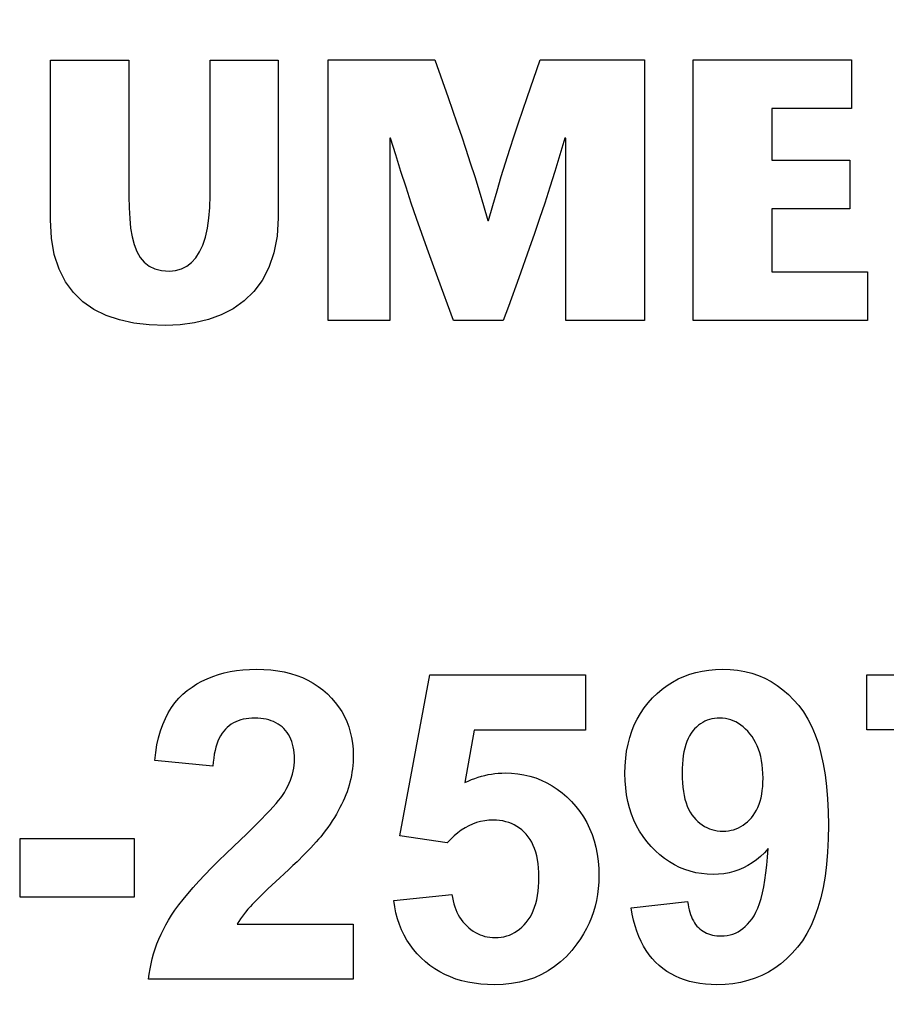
# Model space of a CAD drawing. Header units: inches. Extents: x 0.2 to 16.8, y 0.1 to 10.8.
# Tile 20 of 36: x 4.52 to 4.689, y 7.318 to 7.511. Entities that reach past the tile are written whole.
import ezdxf

# ---------------------------------------------------------------- set-up
doc = ezdxf.new("R2010")
doc.units = ezdxf.units.IN
doc.header["$LTSCALE"] = 0.935
doc.header["$MEASUREMENT"] = 0
doc.layers.get('0').update_dxf_attribs({"linetype": 'CONTINUOUS'})
doc.layers.add('DIMENSIONS', color=7, linetype='CONTINUOUS')
doc.styles.get("Standard").update_dxf_attribs({"font": 'txt', "width": 0.8})
doc.dimstyles.new('DIMSTYLE_1', dxfattribs={"dimtxt": 0.125, "dimasz": 0.18, "dimexe": 0.18, "dimexo": 0.0625, "dimgap": 0.09, "dimtad": 0, "dimtih": 1, "dimtoh": 1, "dimdec": 3, "dimzin": 4, "dimdsep": 46, "dimtxsty": 'STANDARD', "dimblk": '_FILLED', "dimblk1": '_FILLED', "dimblk2": '_FILLED', "dimcen": 0.09, "dimadec": 0, "dimazin": 0, "dimtp": 0.001, "dimtm": 0.001, "dimtfac": 1, "dimtdec": 3, "dimtofl": 0, "dimtmove": 0, "dimatfit": 3, "dimldrblk": '_FILLED', "dimfxl": 1, "dimtolj": 1, "dimtzin": 4, "dimarcsym": 0})

# ---------------------------------------------------------------- blocks, each defined once
blk = doc.blocks.new('*D10')
at = {"layer": 'DIMENSIONS', "color": 2, "linetype": 'CONTINUOUS'}
blk.add_line((4.50033, 6.43964), (4.50033, 8.56589), dxfattribs=at)
at = {"layer": 'DIMENSIONS', "color": 2, "linetype": 'CONTINUOUS', "width": 0.8}
for s, p in [(']', (4.56283, 10.05339)), ('22.86', (4.56283, 9.55339)), ('[', (4.56283, 9.45339)), ('.900', (4.56283, 8.92839)), ('3X ', (4.56283, 8.62839))]:
    blk.add_text(s, height=0.125, rotation=90, dxfattribs=at).set_placement(p)
blk = doc.blocks.new('_FILLED')
at = {"color": 0, "linetype": 'BYBLOCK'}
blk.add_solid([(0, 0), (-1, 0.1736), (-1, -0.1736)], dxfattribs=at)
blk = doc.blocks.new('*D15')
at = {"layer": 'DIMENSIONS', "color": 2, "linetype": 'CONTINUOUS'}
blk.add_line((4.96062, 5.99664), (4.96062, 8.56589), dxfattribs=at)
at = {"layer": 'DIMENSIONS', "color": 2, "linetype": 'CONTINUOUS', "width": 0.8}
for s, p in [(']', (5.02312, 10.15339)), ('34.55', (5.02312, 9.65339)), ('[', (5.02312, 9.55339)), ('1.360', (5.02312, 8.92839)), ('2X ', (5.02312, 8.62839))]:
    blk.add_text(s, height=0.125, rotation=90, dxfattribs=at).set_placement(p)

msp = doc.modelspace()

# ---------------------------------------------------------------- linework, layer by layer
at = {"color": 7, "linetype": 'CONTINUOUS'}
for p, q in [((4.52563, 7.47144), (4.52563, 7.50265)), ((4.52563, 7.50265), (4.54101, 7.50265)), ((4.54101, 7.50265), (4.54101, 7.47596)), ((4.55691, 7.47617), (4.55691, 7.50265)), ((4.55691, 7.50265), (4.5702, 7.50265)), ((4.5702, 7.50265), (4.5702, 7.47181)), ((4.57996, 7.45168), (4.57996, 7.50272)), ((4.57996, 7.50272), (4.60083, 7.50272)), ((4.60083, 7.50272), (4.60345, 7.49537)), ((4.61892, 7.49537), (4.62144, 7.50272)), ((4.62144, 7.50272), (4.64187, 7.50272)), ((4.64187, 7.50272), (4.64187, 7.45168)), ((4.65142, 7.45168), (4.65142, 7.50272)), ((4.65142, 7.50272), (4.6824, 7.50272)), ((4.6824, 7.50272), (4.6824, 7.49317)), ((4.60345, 7.49537), (4.60519, 7.49038)), ((4.61723, 7.49038), (4.61892, 7.49537)), ((4.6668, 7.49317), (4.6668, 7.4831)), ((4.6824, 7.49317), (4.6668, 7.49317)), ((4.60519, 7.49038), (4.60607, 7.48783)), ((4.61639, 7.48783), (4.61723, 7.49038)), ((4.59206, 7.4874), (4.59206, 7.45168)), ((4.5922, 7.4874), (4.59206, 7.4874)), ((4.59321, 7.48411), (4.5922, 7.4874)), ((4.60607, 7.48783), (4.60693, 7.48523)), ((4.61555, 7.48523), (4.61639, 7.48783)), ((4.62632, 7.4874), (4.62534, 7.48411)), ((4.62649, 7.4874), (4.62632, 7.4874)), ((4.62649, 7.45168), (4.62649, 7.4874)), ((4.59422, 7.4809), (4.59321, 7.48411)), ((4.60693, 7.48523), (4.6078, 7.48258)), ((4.6147, 7.48258), (4.61555, 7.48523)), ((4.62534, 7.48411), (4.62435, 7.4809)), ((4.6078, 7.48258), (4.60867, 7.47987)), ((4.61387, 7.47987), (4.6147, 7.48258)), ((4.6668, 7.4831), (4.68204, 7.4831)), ((4.68204, 7.4831), (4.68204, 7.47356)), ((4.59524, 7.47777), (4.59422, 7.4809)), ((4.60867, 7.47987), (4.60953, 7.47709)), ((4.61303, 7.47709), (4.61387, 7.47987)), ((4.62435, 7.4809), (4.62335, 7.47777)), ((4.59626, 7.4747), (4.59524, 7.47777)), ((4.62335, 7.47777), (4.62235, 7.4747)), ((4.54101, 7.47596), (4.54104, 7.47374)), ((4.55685, 7.47384), (4.55691, 7.47617)), ((4.60953, 7.47709), (4.61039, 7.47423)), ((4.6122, 7.47423), (4.61303, 7.47709)), ((4.55667, 7.47171), (4.55685, 7.47384)), ((4.59729, 7.47169), (4.59626, 7.4747)), ((4.61039, 7.47423), (4.61124, 7.47129)), ((4.61138, 7.47129), (4.6122, 7.47423)), ((4.62235, 7.4747), (4.62135, 7.47169)), ((4.54104, 7.47374), (4.54115, 7.47169)), ((4.6668, 7.47356), (4.6668, 7.46124)), ((4.68204, 7.47356), (4.6668, 7.47356)), ((4.52582, 7.46783), (4.52563, 7.47144)), ((4.54115, 7.47169), (4.54133, 7.4698)), ((4.55637, 7.46977), (4.55667, 7.47171)), ((4.5702, 7.47181), (4.56999, 7.46819)), ((4.59832, 7.46873), (4.59729, 7.47169)), ((4.61124, 7.47129), (4.61138, 7.47129)), ((4.62135, 7.47169), (4.62034, 7.46873)), ((4.54133, 7.4698), (4.54162, 7.46809)), ((4.54162, 7.46809), (4.54201, 7.46657)), ((4.55597, 7.46803), (4.55637, 7.46977)), ((4.56999, 7.46819), (4.56938, 7.46495)), ((4.59935, 7.46581), (4.59832, 7.46873)), ((4.62034, 7.46873), (4.61932, 7.46581)), ((4.52639, 7.46461), (4.52582, 7.46783)), ((4.54201, 7.46657), (4.54253, 7.46522)), ((4.55482, 7.46514), (4.55545, 7.46648)), ((4.55545, 7.46648), (4.55597, 7.46803)), ((4.52732, 7.46177), (4.52639, 7.46461)), ((4.54253, 7.46522), (4.54318, 7.46407)), ((4.55408, 7.46399), (4.55482, 7.46514)), ((4.56938, 7.46495), (4.5684, 7.46208)), ((4.60143, 7.46009), (4.59935, 7.46581)), ((4.61932, 7.46581), (4.61729, 7.46009)), ((4.54318, 7.46407), (4.54398, 7.46311)), ((4.54398, 7.46311), (4.54494, 7.46236)), ((4.54494, 7.46236), (4.54607, 7.46182)), ((4.55127, 7.4618), (4.55231, 7.46232)), ((4.55231, 7.46232), (4.55325, 7.46306)), ((4.55325, 7.46306), (4.55408, 7.46399)), ((4.52857, 7.45929), (4.52732, 7.46177)), ((4.54607, 7.46182), (4.54739, 7.46149)), ((4.54739, 7.46149), (4.54891, 7.46137)), ((4.54891, 7.46137), (4.55013, 7.46148)), ((4.55013, 7.46148), (4.55127, 7.4618)), ((4.5684, 7.46208), (4.56708, 7.45957)), ((4.6668, 7.46124), (4.68554, 7.46124)), ((4.68554, 7.46124), (4.68554, 7.45168)), ((4.53015, 7.45716), (4.52857, 7.45929)), ((4.56708, 7.45957), (4.56546, 7.45739)), ((4.60454, 7.45168), (4.60143, 7.46009)), ((4.61729, 7.46009), (4.61525, 7.45447)), ((4.53201, 7.45537), (4.53015, 7.45716)), ((4.56546, 7.45739), (4.56356, 7.45555)), ((4.53414, 7.45389), (4.53201, 7.45537)), ((4.56356, 7.45555), (4.56142, 7.45402)), ((4.53653, 7.45271), (4.53414, 7.45389)), ((4.53915, 7.45182), (4.53653, 7.45271)), ((4.55907, 7.4528), (4.55654, 7.45188)), ((4.56142, 7.45402), (4.55907, 7.4528)), ((4.61525, 7.45447), (4.61423, 7.45168)), ((4.54197, 7.4512), (4.53915, 7.45182)), ((4.54499, 7.45084), (4.54197, 7.4512)), ((4.54817, 7.45073), (4.54499, 7.45084)), ((4.55106, 7.45085), (4.54817, 7.45073)), ((4.55385, 7.45123), (4.55106, 7.45085)), ((4.55654, 7.45188), (4.55385, 7.45123)), ((4.59206, 7.45168), (4.57996, 7.45168)), ((4.61423, 7.45168), (4.60454, 7.45168)), ((4.64187, 7.45168), (4.62649, 7.45168)), ((4.68554, 7.45168), (4.65142, 7.45168)), ((4.56204, 7.38321), (4.5633, 7.38335)), ((4.5633, 7.38335), (4.56459, 7.38344)), ((4.56459, 7.38344), (4.56591, 7.38347)), ((4.56591, 7.38347), (4.56737, 7.38343)), ((4.56737, 7.38343), (4.56876, 7.38333)), ((4.56876, 7.38333), (4.57011, 7.38317)), ((4.65318, 7.38312), (4.65447, 7.38331)), ((4.65447, 7.38331), (4.6558, 7.38343)), ((4.6558, 7.38343), (4.65717, 7.38347)), ((4.65717, 7.38347), (4.65866, 7.38342)), ((4.65866, 7.38342), (4.6601, 7.38327)), ((4.5553, 7.38113), (4.55633, 7.38162)), ((4.55633, 7.38162), (4.5574, 7.38206)), ((4.5574, 7.38206), (4.55851, 7.38243)), ((4.55851, 7.38243), (4.55965, 7.38275)), ((4.55965, 7.38275), (4.56083, 7.38301)), ((4.56083, 7.38301), (4.56204, 7.38321)), ((4.57011, 7.38317), (4.5714, 7.38293)), ((4.5714, 7.38293), (4.57264, 7.38263)), ((4.57264, 7.38263), (4.57383, 7.38226)), ((4.57383, 7.38226), (4.57496, 7.38183)), ((4.57496, 7.38183), (4.57604, 7.38132)), ((4.594, 7.35087), (4.59986, 7.38238)), ((4.59986, 7.38238), (4.63035, 7.38238)), ((4.63035, 7.38238), (4.63035, 7.37153)), ((4.64736, 7.38097), (4.64844, 7.38156)), ((4.64844, 7.38156), (4.64956, 7.38206)), ((4.64956, 7.38206), (4.65073, 7.38249)), ((4.65073, 7.38249), (4.65193, 7.38284)), ((4.65193, 7.38284), (4.65318, 7.38312)), ((4.6601, 7.38327), (4.6615, 7.38302)), ((4.6615, 7.38302), (4.66286, 7.38268)), ((4.66286, 7.38268), (4.66416, 7.38223)), ((4.66416, 7.38223), (4.66543, 7.38169)), ((4.66543, 7.38169), (4.66665, 7.38105)), ((4.68537, 7.37164), (4.68537, 7.38238)), ((4.68537, 7.38238), (4.72443, 7.38238)), ((4.55243, 7.37932), (4.55335, 7.37998)), ((4.55335, 7.37998), (4.55431, 7.38059)), ((4.55431, 7.38059), (4.5553, 7.38113)), ((4.57604, 7.38132), (4.57707, 7.38075)), ((4.57707, 7.38075), (4.57804, 7.38012)), ((4.57804, 7.38012), (4.57896, 7.37942)), ((4.64436, 7.37875), (4.64532, 7.37957)), ((4.64532, 7.37957), (4.64632, 7.38031)), ((4.64632, 7.38031), (4.64736, 7.38097)), ((4.66665, 7.38105), (4.66782, 7.38031)), ((4.66782, 7.38031), (4.66895, 7.37947)), ((4.66895, 7.37947), (4.67003, 7.37853)), ((4.55, 7.3769), (4.55075, 7.37778)), ((4.55075, 7.37778), (4.55156, 7.37859)), ((4.55156, 7.37859), (4.55243, 7.37932)), ((4.57896, 7.37942), (4.57983, 7.37865)), ((4.57983, 7.37865), (4.58064, 7.37783)), ((4.58064, 7.37783), (4.58137, 7.37697)), ((4.64258, 7.3769), (4.64344, 7.37786)), ((4.64344, 7.37786), (4.64436, 7.37875)), ((4.67003, 7.37853), (4.67107, 7.37749)), ((4.54869, 7.37492), (4.54932, 7.37595)), ((4.54932, 7.37595), (4.55, 7.3769)), ((4.58137, 7.37697), (4.58204, 7.37609)), ((4.58204, 7.37609), (4.58264, 7.37517)), ((4.64108, 7.37483), (4.6418, 7.37589)), ((4.6418, 7.37589), (4.64258, 7.3769)), ((4.67107, 7.37749), (4.67206, 7.37636)), ((4.67206, 7.37636), (4.67299, 7.37511)), ((4.54763, 7.37264), (4.54813, 7.37382)), ((4.54813, 7.37382), (4.54869, 7.37492)), ((4.56338, 7.37368), (4.56287, 7.37354)), ((4.56391, 7.37378), (4.56338, 7.37368)), ((4.56446, 7.37386), (4.56391, 7.37378)), ((4.56502, 7.3739), (4.56446, 7.37386)), ((4.56561, 7.37392), (4.56502, 7.3739)), ((4.56621, 7.3739), (4.56561, 7.37392)), ((4.56678, 7.37386), (4.56621, 7.3739)), ((4.56734, 7.37379), (4.56678, 7.37386)), ((4.56787, 7.37369), (4.56734, 7.37379)), ((4.56837, 7.37356), (4.56787, 7.37369)), ((4.58264, 7.37517), (4.58316, 7.37422)), ((4.58316, 7.37422), (4.58362, 7.37323)), ((4.63989, 7.37256), (4.64045, 7.37372)), ((4.64045, 7.37372), (4.64108, 7.37483)), ((4.65509, 7.37376), (4.65461, 7.37364)), ((4.65558, 7.37385), (4.65509, 7.37376)), ((4.65609, 7.3739), (4.65558, 7.37385)), ((4.65661, 7.37392), (4.65609, 7.3739)), ((4.65717, 7.3739), (4.65661, 7.37392)), ((4.65771, 7.37383), (4.65717, 7.3739)), ((4.65824, 7.37373), (4.65771, 7.37383)), ((4.65876, 7.37358), (4.65824, 7.37373)), ((4.67299, 7.37511), (4.67384, 7.37373)), ((4.67384, 7.37373), (4.67461, 7.37223)), ((4.54719, 7.37139), (4.54763, 7.37264)), ((4.55989, 7.37173), (4.55955, 7.37135)), ((4.56025, 7.37208), (4.55989, 7.37173)), ((4.56064, 7.3724), (4.56025, 7.37208)), ((4.56104, 7.37269), (4.56064, 7.3724)), ((4.56147, 7.37295), (4.56104, 7.37269)), ((4.56192, 7.37317), (4.56147, 7.37295)), ((4.56238, 7.37337), (4.56192, 7.37317)), ((4.56287, 7.37354), (4.56238, 7.37337)), ((4.56886, 7.3734), (4.56837, 7.37356)), ((4.56932, 7.37321), (4.56886, 7.3734)), ((4.56977, 7.37299), (4.56932, 7.37321)), ((4.57019, 7.37275), (4.56977, 7.37299)), ((4.57058, 7.37247), (4.57019, 7.37275)), ((4.57096, 7.37217), (4.57058, 7.37247)), ((4.57131, 7.37184), (4.57096, 7.37217)), ((4.57164, 7.37148), (4.57131, 7.37184)), ((4.58362, 7.37323), (4.58401, 7.37222)), ((4.58401, 7.37222), (4.58432, 7.37117)), ((4.6394, 7.37136), (4.63989, 7.37256)), ((4.65169, 7.37179), (4.65134, 7.37139)), ((4.65206, 7.37216), (4.65169, 7.37179)), ((4.65245, 7.3725), (4.65206, 7.37216)), ((4.65285, 7.3728), (4.65245, 7.3725)), ((4.65327, 7.37306), (4.65285, 7.3728)), ((4.6537, 7.37329), (4.65327, 7.37306)), ((4.65415, 7.37348), (4.6537, 7.37329)), ((4.65461, 7.37364), (4.65415, 7.37348)), ((4.65926, 7.37338), (4.65876, 7.37358)), ((4.65976, 7.37315), (4.65926, 7.37338)), ((4.66025, 7.37287), (4.65976, 7.37315)), ((4.66072, 7.37255), (4.66025, 7.37287)), ((4.66118, 7.37218), (4.66072, 7.37255)), ((4.66164, 7.37177), (4.66118, 7.37218)), ((4.66208, 7.37133), (4.66164, 7.37177)), ((4.67461, 7.37223), (4.67529, 7.3706)), ((4.54649, 7.36866), (4.54681, 7.37006)), ((4.54681, 7.37006), (4.54719, 7.37139)), ((4.55867, 7.36996), (4.55843, 7.36941)), ((4.55894, 7.37046), (4.55867, 7.36996)), ((4.55923, 7.37093), (4.55894, 7.37046)), ((4.55955, 7.37135), (4.55923, 7.37093)), ((4.57195, 7.37109), (4.57164, 7.37148)), ((4.57222, 7.37068), (4.57195, 7.37109)), ((4.57246, 7.37025), (4.57222, 7.37068)), ((4.57268, 7.36979), (4.57246, 7.37025)), ((4.58432, 7.37117), (4.58457, 7.37009)), ((4.58457, 7.37009), (4.58475, 7.36897)), ((4.60854, 7.37153), (4.60674, 7.36128)), ((4.63035, 7.37153), (4.60854, 7.37153)), ((4.63866, 7.3688), (4.63899, 7.3701)), ((4.63899, 7.3701), (4.6394, 7.37136)), ((4.65041, 7.36992), (4.65016, 7.36934)), ((4.65069, 7.37045), (4.65041, 7.36992)), ((4.651, 7.37094), (4.65069, 7.37045)), ((4.65134, 7.37139), (4.651, 7.37094)), ((4.66251, 7.37083), (4.66208, 7.37133)), ((4.66292, 7.3703), (4.66251, 7.37083)), ((4.6633, 7.36974), (4.66292, 7.3703)), ((4.67529, 7.3706), (4.6759, 7.36884)), ((4.7113, 7.37164), (4.68537, 7.37164)), ((4.54624, 7.36718), (4.54649, 7.36866)), ((4.55802, 7.3682), (4.55785, 7.36754)), ((4.55821, 7.36883), (4.55802, 7.3682)), ((4.55843, 7.36941), (4.55821, 7.36883)), ((4.57287, 7.3693), (4.57268, 7.36979)), ((4.57303, 7.36879), (4.57287, 7.3693)), ((4.57316, 7.36826), (4.57303, 7.36879)), ((4.57326, 7.3677), (4.57316, 7.36826)), ((4.58475, 7.36897), (4.58485, 7.36783)), ((4.63839, 7.36744), (4.63866, 7.3688)), ((4.64976, 7.36805), (4.6496, 7.36733)), ((4.64995, 7.36872), (4.64976, 7.36805)), ((4.65016, 7.36934), (4.64995, 7.36872)), ((4.66363, 7.36913), (4.6633, 7.36974)), ((4.66394, 7.3685), (4.66363, 7.36913)), ((4.6642, 7.36783), (4.66394, 7.3685)), ((4.6759, 7.36884), (4.67642, 7.36695)), ((4.54604, 7.36563), (4.54624, 7.36718)), ((4.5576, 7.36609), (4.5575, 7.3653)), ((4.55771, 7.36683), (4.5576, 7.36609)), ((4.55785, 7.36754), (4.55771, 7.36683)), ((4.57333, 7.36712), (4.57326, 7.3677)), ((4.57337, 7.36651), (4.57333, 7.36712)), ((4.57339, 7.36588), (4.57337, 7.36651)), ((4.58485, 7.36783), (4.58489, 7.36665)), ((4.58488, 7.36597), (4.58485, 7.3653)), ((4.58489, 7.36665), (4.58488, 7.36597)), ((4.6381, 7.36458), (4.63821, 7.36604)), ((4.63821, 7.36604), (4.63839, 7.36744)), ((4.64946, 7.36658), (4.64936, 7.36577)), ((4.6496, 7.36733), (4.64946, 7.36658)), ((4.66444, 7.36712), (4.6642, 7.36783)), ((4.66463, 7.36638), (4.66444, 7.36712)), ((4.66479, 7.3656), (4.66463, 7.36638)), ((4.67642, 7.36695), (4.67687, 7.36494)), ((4.55744, 7.36448), (4.54604, 7.36563)), ((4.5575, 7.3653), (4.55744, 7.36448)), ((4.57313, 7.36353), (4.57324, 7.36412)), ((4.57324, 7.36412), (4.57332, 7.3647)), ((4.57332, 7.3647), (4.57337, 7.36529)), ((4.57337, 7.36529), (4.57339, 7.36588)), ((4.5848, 7.36463), (4.58473, 7.36397)), ((4.58485, 7.3653), (4.5848, 7.36463)), ((4.63806, 7.36308), (4.6381, 7.36458)), ((4.64925, 7.36403), (4.64923, 7.3631)), ((4.64929, 7.36493), (4.64925, 7.36403)), ((4.64936, 7.36577), (4.64929, 7.36493)), ((4.66492, 7.36479), (4.66479, 7.3656)), ((4.665, 7.36395), (4.66492, 7.36479)), ((4.67687, 7.36494), (4.67723, 7.3628)), ((4.57259, 7.36175), (4.5728, 7.36235)), ((4.5728, 7.36235), (4.57298, 7.36294)), ((4.57298, 7.36294), (4.57313, 7.36353)), ((4.58453, 7.36267), (4.5844, 7.36202)), ((4.58464, 7.36332), (4.58453, 7.36267)), ((4.58473, 7.36397), (4.58464, 7.36332)), ((4.60803, 7.36186), (4.60867, 7.36211)), ((4.60867, 7.36211), (4.60932, 7.36233)), ((4.60932, 7.36233), (4.60998, 7.36253)), ((4.60998, 7.36253), (4.61063, 7.3627)), ((4.61063, 7.3627), (4.61129, 7.36285)), ((4.61129, 7.36285), (4.61195, 7.36296)), ((4.61195, 7.36296), (4.61261, 7.36306)), ((4.61261, 7.36306), (4.61327, 7.36312)), ((4.61327, 7.36312), (4.61394, 7.36316)), ((4.61394, 7.36316), (4.61461, 7.36318)), ((4.61461, 7.36318), (4.61587, 7.36314)), ((4.61587, 7.36314), (4.6171, 7.36302)), ((4.6171, 7.36302), (4.61829, 7.36283)), ((4.61829, 7.36283), (4.61946, 7.36255)), ((4.61946, 7.36255), (4.62059, 7.3622)), ((4.62059, 7.3622), (4.62169, 7.36177)), ((4.63809, 7.36164), (4.63806, 7.36308)), ((4.64923, 7.3631), (4.64925, 7.36214)), ((4.64925, 7.36214), (4.6493, 7.36123)), ((4.66506, 7.36307), (4.665, 7.36395)), ((4.66508, 7.36215), (4.66506, 7.36307)), ((4.66506, 7.36132), (4.66508, 7.36215)), ((4.67723, 7.3628), (4.67752, 7.36053)), ((4.57176, 7.35997), (4.57207, 7.36057)), ((4.57207, 7.36057), (4.57234, 7.36116)), ((4.57234, 7.36116), (4.57259, 7.36175)), ((4.58408, 7.36075), (4.58389, 7.36012)), ((4.58425, 7.36138), (4.58408, 7.36075)), ((4.5844, 7.36202), (4.58425, 7.36138)), ((4.60674, 7.36128), (4.60738, 7.36158)), ((4.60738, 7.36158), (4.60803, 7.36186)), ((4.62169, 7.36177), (4.62276, 7.36127)), ((4.62276, 7.36127), (4.62379, 7.36068)), ((4.62379, 7.36068), (4.6248, 7.36002)), ((4.6382, 7.36024), (4.63809, 7.36164)), ((4.63838, 7.35889), (4.6382, 7.36024)), ((4.6493, 7.36123), (4.64938, 7.36037)), ((4.64938, 7.36037), (4.64949, 7.35955)), ((4.66493, 7.35975), (4.66501, 7.36052)), ((4.66501, 7.36052), (4.66506, 7.36132)), ((4.67752, 7.36053), (4.67772, 7.35814)), ((4.57029, 7.35778), (4.57071, 7.35832)), ((4.57071, 7.35832), (4.57104, 7.35878)), ((4.57104, 7.35878), (4.57142, 7.35938)), ((4.57142, 7.35938), (4.57176, 7.35997)), ((4.5832, 7.35827), (4.58292, 7.35764)), ((4.58345, 7.35888), (4.5832, 7.35827)), ((4.58368, 7.3595), (4.58345, 7.35888)), ((4.58389, 7.36012), (4.58368, 7.3595)), ((4.6248, 7.36002), (4.62577, 7.35928)), ((4.62577, 7.35928), (4.62671, 7.35847)), ((4.62671, 7.35847), (4.62761, 7.35757)), ((4.63862, 7.35759), (4.63838, 7.35889)), ((4.64949, 7.35955), (4.64963, 7.35877)), ((4.64963, 7.35877), (4.6498, 7.35803)), ((4.66451, 7.35767), (4.66468, 7.35833)), ((4.66468, 7.35833), (4.66482, 7.35902)), ((4.66482, 7.35902), (4.66493, 7.35975)), ((4.56855, 7.3558), (4.56921, 7.35653)), ((4.56921, 7.35653), (4.56979, 7.35719)), ((4.56979, 7.35719), (4.57029, 7.35778)), ((4.5823, 7.35638), (4.58196, 7.35575)), ((4.58262, 7.35702), (4.5823, 7.35638)), ((4.58292, 7.35764), (4.58262, 7.35702)), ((4.62761, 7.35757), (4.62847, 7.35662)), ((4.62847, 7.35662), (4.62924, 7.35561)), ((4.63894, 7.35633), (4.63862, 7.35759)), ((4.63933, 7.35512), (4.63894, 7.35633)), ((4.6498, 7.35803), (4.65001, 7.35734)), ((4.65001, 7.35734), (4.65025, 7.35669)), ((4.65025, 7.35669), (4.65052, 7.35608)), ((4.6638, 7.35589), (4.66407, 7.35644)), ((4.66407, 7.35644), (4.6643, 7.35704)), ((4.6643, 7.35704), (4.66451, 7.35767)), ((4.67772, 7.35814), (4.67784, 7.35561)), ((4.56697, 7.35415), (4.5678, 7.35501)), ((4.5678, 7.35501), (4.56855, 7.3558)), ((4.5812, 7.35446), (4.58078, 7.35381)), ((4.58159, 7.3551), (4.5812, 7.35446)), ((4.58196, 7.35575), (4.58159, 7.3551)), ((4.62924, 7.35561), (4.62995, 7.35456)), ((4.62995, 7.35456), (4.63058, 7.35347)), ((4.63979, 7.35395), (4.63933, 7.35512)), ((4.65052, 7.35608), (4.65082, 7.35552)), ((4.65082, 7.35552), (4.65116, 7.355)), ((4.65116, 7.355), (4.65153, 7.35452)), ((4.65153, 7.35452), (4.65191, 7.35408)), ((4.66242, 7.35399), (4.66281, 7.35441)), ((4.66281, 7.35441), (4.66317, 7.35487)), ((4.66317, 7.35487), (4.6635, 7.35536)), ((4.6635, 7.35536), (4.6638, 7.35589)), ((4.67784, 7.35561), (4.67788, 7.35296)), ((4.56506, 7.35224), (4.56605, 7.35323)), ((4.56605, 7.35323), (4.56697, 7.35415)), ((4.57989, 7.35249), (4.5794, 7.35182)), ((4.58035, 7.35315), (4.57989, 7.35249)), ((4.58078, 7.35381), (4.58035, 7.35315)), ((4.60751, 7.35284), (4.60677, 7.35244)), ((4.60826, 7.35318), (4.60751, 7.35284)), ((4.60903, 7.35346), (4.60826, 7.35318)), ((4.60981, 7.35368), (4.60903, 7.35346)), ((4.61061, 7.35383), (4.60981, 7.35368)), ((4.61142, 7.35392), (4.61061, 7.35383)), ((4.61225, 7.35395), (4.61142, 7.35392)), ((4.6129, 7.35393), (4.61225, 7.35395)), ((4.61354, 7.35388), (4.6129, 7.35393)), ((4.61415, 7.35378), (4.61354, 7.35388)), ((4.61474, 7.35364), (4.61415, 7.35378)), ((4.61531, 7.35347), (4.61474, 7.35364)), ((4.61587, 7.35326), (4.61531, 7.35347)), ((4.6164, 7.35301), (4.61587, 7.35326)), ((4.61691, 7.35272), (4.6164, 7.35301)), ((4.6174, 7.35239), (4.61691, 7.35272)), ((4.63058, 7.35347), (4.63114, 7.35232)), ((4.64032, 7.35283), (4.63979, 7.35395)), ((4.64092, 7.35175), (4.64032, 7.35283)), ((4.65191, 7.35408), (4.65232, 7.35368)), ((4.65232, 7.35368), (4.65274, 7.35332)), ((4.65274, 7.35332), (4.65318, 7.353)), ((4.65318, 7.353), (4.65363, 7.35271)), ((4.65363, 7.35271), (4.6541, 7.35247)), ((4.6541, 7.35247), (4.65458, 7.35226)), ((4.66028, 7.35244), (4.66073, 7.35268)), ((4.66073, 7.35268), (4.66118, 7.35295)), ((4.66118, 7.35295), (4.66161, 7.35326)), ((4.66161, 7.35326), (4.66202, 7.35361)), ((4.66202, 7.35361), (4.66242, 7.35399)), ((4.67788, 7.35296), (4.67784, 7.35027)), ((4.56282, 7.35006), (4.56398, 7.35118)), ((4.56398, 7.35118), (4.56506, 7.35224)), ((4.57852, 7.35069), (4.5781, 7.3502)), ((4.57889, 7.35115), (4.57852, 7.35069)), ((4.5794, 7.35182), (4.57889, 7.35115)), ((4.60329, 7.3495), (4.594, 7.35087)), ((4.60464, 7.35086), (4.60396, 7.35021)), ((4.60533, 7.35145), (4.60464, 7.35086)), ((4.60604, 7.35197), (4.60533, 7.35145)), ((4.60677, 7.35244), (4.60604, 7.35197)), ((4.61787, 7.35202), (4.6174, 7.35239)), ((4.61832, 7.35161), (4.61787, 7.35202)), ((4.61874, 7.35117), (4.61832, 7.35161)), ((4.61914, 7.35068), (4.61874, 7.35117)), ((4.6195, 7.35016), (4.61914, 7.35068)), ((4.63114, 7.35232), (4.63162, 7.35114)), ((4.63162, 7.35114), (4.63203, 7.3499)), ((4.6416, 7.35073), (4.64092, 7.35175)), ((4.64234, 7.34974), (4.6416, 7.35073)), ((4.65458, 7.35226), (4.65508, 7.35209)), ((4.65508, 7.35209), (4.6556, 7.35195)), ((4.6556, 7.35195), (4.65613, 7.35186)), ((4.65613, 7.35186), (4.65667, 7.3518)), ((4.65667, 7.3518), (4.65724, 7.35178)), ((4.65724, 7.35178), (4.65778, 7.3518)), ((4.65778, 7.3518), (4.65831, 7.35186)), ((4.65831, 7.35186), (4.65882, 7.35195)), ((4.65882, 7.35195), (4.65932, 7.35207)), ((4.65932, 7.35207), (4.65981, 7.35224)), ((4.65981, 7.35224), (4.66028, 7.35244)), ((4.5197, 7.33887), (4.5197, 7.35037)), ((4.5197, 7.35037), (4.54206, 7.35037)), ((4.54206, 7.35037), (4.54206, 7.33887)), ((4.56002, 7.3474), (4.56282, 7.35006)), ((4.57713, 7.34911), (4.57657, 7.34851)), ((4.57764, 7.34967), (4.57713, 7.34911)), ((4.5781, 7.3502), (4.57764, 7.34967)), ((4.60396, 7.35021), (4.60329, 7.3495)), ((4.61983, 7.3496), (4.6195, 7.35016)), ((4.62013, 7.349), (4.61983, 7.3496)), ((4.62039, 7.34836), (4.62013, 7.349)), ((4.63203, 7.3499), (4.63236, 7.34862)), ((4.63236, 7.34862), (4.63262, 7.34729)), ((4.64316, 7.34881), (4.64234, 7.34974)), ((4.64402, 7.34793), (4.64316, 7.34881)), ((4.67784, 7.35027), (4.67771, 7.3477)), ((4.55855, 7.34597), (4.56002, 7.3474)), ((4.57532, 7.34723), (4.57389, 7.34581)), ((4.57597, 7.34789), (4.57532, 7.34723)), ((4.57657, 7.34851), (4.57597, 7.34789)), ((4.62061, 7.34768), (4.62039, 7.34836)), ((4.6208, 7.34697), (4.62061, 7.34768)), ((4.62096, 7.34621), (4.6208, 7.34697)), ((4.63262, 7.34729), (4.63281, 7.34592)), ((4.64491, 7.34713), (4.64402, 7.34793)), ((4.64582, 7.34641), (4.64491, 7.34713)), ((4.6646, 7.34683), (4.6638, 7.34616)), ((4.66536, 7.34757), (4.6646, 7.34683)), ((4.66609, 7.34838), (4.66536, 7.34757)), ((4.66581, 7.3451), (4.66596, 7.34669)), ((4.66596, 7.34669), (4.66609, 7.34838)), ((4.67771, 7.3477), (4.6775, 7.34526)), ((4.55717, 7.34459), (4.55855, 7.34597)), ((4.5731, 7.34505), (4.57226, 7.34426)), ((4.57389, 7.34581), (4.5731, 7.34505)), ((4.62108, 7.34542), (4.62096, 7.34621)), ((4.62117, 7.34458), (4.62108, 7.34542)), ((4.63281, 7.34592), (4.63292, 7.34449)), ((4.64677, 7.34576), (4.64582, 7.34641)), ((4.64774, 7.34519), (4.64677, 7.34576)), ((4.64874, 7.34469), (4.64774, 7.34519)), ((4.66213, 7.34504), (4.66125, 7.34458)), ((4.66298, 7.34557), (4.66213, 7.34504)), ((4.6638, 7.34616), (4.66298, 7.34557)), ((4.66563, 7.3436), (4.66581, 7.3451)), ((4.6775, 7.34526), (4.67721, 7.34295)), ((4.55468, 7.34197), (4.55588, 7.34325)), ((4.55588, 7.34325), (4.55717, 7.34459)), ((4.57138, 7.34344), (4.5705, 7.34263)), ((4.57226, 7.34426), (4.57138, 7.34344)), ((4.62122, 7.34371), (4.62117, 7.34458)), ((4.62124, 7.3428), (4.62122, 7.34371)), ((4.63292, 7.34449), (4.63296, 7.34303)), ((4.63296, 7.34303), (4.63293, 7.3418)), ((4.64977, 7.34427), (4.64874, 7.34469)), ((4.65083, 7.34393), (4.64977, 7.34427)), ((4.65191, 7.34366), (4.65083, 7.34393)), ((4.65302, 7.34347), (4.65191, 7.34366)), ((4.65416, 7.34336), (4.65302, 7.34347)), ((4.65532, 7.34332), (4.65416, 7.34336)), ((4.65639, 7.34335), (4.65532, 7.34332)), ((4.65742, 7.34346), (4.65639, 7.34335)), ((4.65842, 7.34363), (4.65742, 7.34346)), ((4.65939, 7.34388), (4.65842, 7.34363)), ((4.66034, 7.3442), (4.65939, 7.34388)), ((4.66125, 7.34458), (4.66034, 7.3442)), ((4.66543, 7.34221), (4.66563, 7.3436)), ((4.67721, 7.34295), (4.67683, 7.34076)), ((4.55357, 7.34074), (4.55468, 7.34197)), ((4.5705, 7.34263), (4.5682, 7.34047)), ((4.62108, 7.34002), (4.62117, 7.3409)), ((4.62117, 7.3409), (4.62122, 7.34183)), ((4.62122, 7.34183), (4.62124, 7.3428)), ((4.63293, 7.3418), (4.63284, 7.34059)), ((4.66495, 7.33972), (4.66521, 7.34091)), ((4.66521, 7.34091), (4.66543, 7.34221)), ((4.55161, 7.33842), (4.55254, 7.33955)), ((4.55254, 7.33955), (4.55357, 7.34074)), ((4.56755, 7.33984), (4.56641, 7.33873)), ((4.5682, 7.34047), (4.56755, 7.33984)), ((4.59281, 7.33822), (4.6042, 7.33941)), ((4.6042, 7.33941), (4.6043, 7.33877)), ((4.6208, 7.33837), (4.62096, 7.33917)), ((4.62096, 7.33917), (4.62108, 7.34002)), ((4.63269, 7.3394), (4.63248, 7.33824)), ((4.63284, 7.34059), (4.63269, 7.3394)), ((4.66468, 7.33862), (4.66495, 7.33972)), ((4.67683, 7.34076), (4.67636, 7.33871)), ((4.54206, 7.33887), (4.5197, 7.33887)), ((4.55, 7.3363), (4.55076, 7.33734)), ((4.55076, 7.33734), (4.55161, 7.33842)), ((4.56478, 7.33707), (4.56452, 7.33677)), ((4.56511, 7.33741), (4.56478, 7.33707)), ((4.56549, 7.3378), (4.56511, 7.33741)), ((4.56592, 7.33824), (4.56549, 7.3378)), ((4.56641, 7.33873), (4.56592, 7.33824)), ((4.593, 7.33698), (4.59281, 7.33822)), ((4.6043, 7.33877), (4.60442, 7.33816)), ((4.60442, 7.33816), (4.60457, 7.33756)), ((4.60457, 7.33756), (4.60474, 7.33699)), ((4.62039, 7.33688), (4.62061, 7.3376)), ((4.62061, 7.3376), (4.6208, 7.33837)), ((4.63221, 7.33709), (4.63189, 7.33597)), ((4.63248, 7.33824), (4.63221, 7.33709)), ((4.63925, 7.33677), (4.65032, 7.338)), ((4.65032, 7.338), (4.6504, 7.33744)), ((4.6504, 7.33744), (4.65049, 7.33691)), ((4.66405, 7.33672), (4.66437, 7.33762)), ((4.66437, 7.33762), (4.66468, 7.33862)), ((4.67636, 7.33871), (4.67582, 7.33678)), ((4.54874, 7.33438), (4.54933, 7.33532)), ((4.54933, 7.33532), (4.55, 7.3363)), ((4.56322, 7.33514), (4.56284, 7.33461)), ((4.56342, 7.33541), (4.56322, 7.33514)), ((4.56362, 7.33568), (4.56342, 7.33541)), ((4.56384, 7.33595), (4.56362, 7.33568)), ((4.56428, 7.3365), (4.56384, 7.33595)), ((4.56452, 7.33677), (4.56428, 7.3365)), ((4.59325, 7.33579), (4.593, 7.33698)), ((4.59356, 7.33464), (4.59325, 7.33579)), ((4.60474, 7.33699), (4.60495, 7.33644)), ((4.60495, 7.33644), (4.60518, 7.33591)), ((4.60518, 7.33591), (4.60543, 7.33541)), ((4.60543, 7.33541), (4.60571, 7.33493)), ((4.6195, 7.33497), (4.61983, 7.33557)), ((4.61983, 7.33557), (4.62013, 7.3362)), ((4.62013, 7.3362), (4.62039, 7.33688)), ((4.63189, 7.33597), (4.6315, 7.33488)), ((4.63947, 7.33554), (4.63925, 7.33677)), ((4.63973, 7.33437), (4.63947, 7.33554)), ((4.65049, 7.33691), (4.6506, 7.3364)), ((4.6506, 7.3364), (4.65073, 7.33592)), ((4.65073, 7.33592), (4.65088, 7.33546)), ((4.65088, 7.33546), (4.65105, 7.33502)), ((4.66292, 7.33461), (4.66332, 7.33522)), ((4.66332, 7.33522), (4.6637, 7.33592)), ((4.6637, 7.33592), (4.66405, 7.33672)), ((4.67582, 7.33678), (4.67518, 7.33498)), ((4.54774, 7.33254), (4.54822, 7.33347)), ((4.54822, 7.33347), (4.54874, 7.33438)), ((4.56234, 7.33382), (4.56218, 7.33355)), ((4.56218, 7.33355), (4.58489, 7.33355)), ((4.5625, 7.33408), (4.56234, 7.33382)), ((4.56284, 7.33461), (4.5625, 7.33408)), ((4.58489, 7.33355), (4.58489, 7.32281)), ((4.59393, 7.33353), (4.59356, 7.33464)), ((4.59436, 7.33246), (4.59393, 7.33353)), ((4.60571, 7.33493), (4.60602, 7.33447)), ((4.60602, 7.33447), (4.60636, 7.33403)), ((4.60636, 7.33403), (4.60672, 7.33362)), ((4.60672, 7.33362), (4.60711, 7.33323)), ((4.60711, 7.33323), (4.60751, 7.33286)), ((4.61788, 7.333), (4.61832, 7.33343)), ((4.61832, 7.33343), (4.61874, 7.3339)), ((4.61874, 7.3339), (4.61914, 7.33441)), ((4.61914, 7.33441), (4.6195, 7.33497)), ((4.63105, 7.3338), (4.63055, 7.33275)), ((4.6315, 7.33488), (4.63105, 7.3338)), ((4.64004, 7.33325), (4.63973, 7.33437)), ((4.64039, 7.33218), (4.64004, 7.33325)), ((4.65105, 7.33502), (4.65123, 7.33461)), ((4.65123, 7.33461), (4.65144, 7.33422)), ((4.65144, 7.33422), (4.65166, 7.33386)), ((4.65166, 7.33386), (4.65189, 7.33352)), ((4.65189, 7.33352), (4.65215, 7.33321)), ((4.65215, 7.33321), (4.65242, 7.33292)), ((4.66161, 7.33315), (4.66206, 7.33359)), ((4.66206, 7.33359), (4.6625, 7.33408)), ((4.6625, 7.33408), (4.66292, 7.33461)), ((4.67447, 7.33331), (4.67367, 7.33177)), ((4.67518, 7.33498), (4.67447, 7.33331)), ((4.54687, 7.33067), (4.54729, 7.33161)), ((4.54729, 7.33161), (4.54774, 7.33254)), ((4.59485, 7.33144), (4.59436, 7.33246)), ((4.5954, 7.33046), (4.59485, 7.33144)), ((4.60751, 7.33286), (4.60793, 7.33253)), ((4.60793, 7.33253), (4.60836, 7.33223)), ((4.60836, 7.33223), (4.6088, 7.33196)), ((4.6088, 7.33196), (4.60924, 7.33173)), ((4.60924, 7.33173), (4.6097, 7.33152)), ((4.6097, 7.33152), (4.61017, 7.33135)), ((4.61017, 7.33135), (4.61065, 7.3312)), ((4.61438, 7.33113), (4.61493, 7.33128)), ((4.61493, 7.33128), (4.61546, 7.33146)), ((4.61546, 7.33146), (4.61597, 7.33169)), ((4.61597, 7.33169), (4.61647, 7.33195)), ((4.61647, 7.33195), (4.61696, 7.33226)), ((4.61696, 7.33226), (4.61743, 7.33261)), ((4.61743, 7.33261), (4.61788, 7.333)), ((4.62998, 7.33172), (4.62936, 7.33071)), ((4.63055, 7.33275), (4.62998, 7.33172)), ((4.64078, 7.33116), (4.64039, 7.33218)), ((4.65242, 7.33292), (4.65271, 7.33266)), ((4.65271, 7.33266), (4.65302, 7.33242)), ((4.65302, 7.33242), (4.65334, 7.3322)), ((4.65334, 7.3322), (4.65368, 7.33201)), ((4.65368, 7.33201), (4.65403, 7.33184)), ((4.65403, 7.33184), (4.6544, 7.33169)), ((4.6544, 7.33169), (4.65478, 7.33156)), ((4.65478, 7.33156), (4.65518, 7.33146)), ((4.65518, 7.33146), (4.65559, 7.33138)), ((4.65559, 7.33138), (4.65602, 7.33132)), ((4.65602, 7.33132), (4.65646, 7.33129)), ((4.65646, 7.33129), (4.65692, 7.33127)), ((4.65692, 7.33127), (4.6575, 7.3313)), ((4.6575, 7.3313), (4.65807, 7.33137)), ((4.65807, 7.33137), (4.65862, 7.33148)), ((4.65862, 7.33148), (4.65915, 7.33165)), ((4.65915, 7.33165), (4.65967, 7.33185)), ((4.65967, 7.33185), (4.66018, 7.33211)), ((4.66018, 7.33211), (4.66067, 7.33241)), ((4.66067, 7.33241), (4.66115, 7.33276)), ((4.66115, 7.33276), (4.66161, 7.33315)), ((4.67367, 7.33177), (4.67278, 7.33035)), ((4.54615, 7.32876), (4.54649, 7.32972)), ((4.54649, 7.32972), (4.54687, 7.33067)), ((4.59601, 7.32952), (4.5954, 7.33046)), ((4.59667, 7.32863), (4.59601, 7.32952)), ((4.61065, 7.3312), (4.61113, 7.33109)), ((4.61113, 7.33109), (4.61163, 7.33101)), ((4.61163, 7.33101), (4.61214, 7.33097)), ((4.61214, 7.33097), (4.61265, 7.33095)), ((4.61265, 7.33095), (4.61325, 7.33097)), ((4.61325, 7.33097), (4.61382, 7.33103)), ((4.61382, 7.33103), (4.61438, 7.33113)), ((4.62867, 7.32972), (4.62767, 7.32844)), ((4.62936, 7.33071), (4.62867, 7.32972)), ((4.64121, 7.3302), (4.64078, 7.33116)), ((4.64169, 7.32928), (4.64121, 7.3302)), ((4.67278, 7.33035), (4.67182, 7.32907)), ((4.54557, 7.32681), (4.54584, 7.32779)), ((4.54584, 7.32779), (4.54615, 7.32876)), ((4.5974, 7.32778), (4.59667, 7.32863)), ((4.59818, 7.32697), (4.5974, 7.32778)), ((4.62767, 7.32844), (4.6266, 7.32728)), ((4.64222, 7.32842), (4.64169, 7.32928)), ((4.64278, 7.32761), (4.64222, 7.32842)), ((4.64339, 7.32686), (4.64278, 7.32761)), ((4.67078, 7.32789), (4.6697, 7.32682)), ((4.67182, 7.32907), (4.67078, 7.32789)), ((4.54514, 7.32483), (4.54534, 7.32582)), ((4.54534, 7.32582), (4.54557, 7.32681)), ((4.59902, 7.3262), (4.59818, 7.32697)), ((4.59991, 7.32549), (4.59902, 7.3262)), ((4.60084, 7.32484), (4.59991, 7.32549)), ((4.62547, 7.32622), (4.62428, 7.32528)), ((4.6266, 7.32728), (4.62547, 7.32622)), ((4.64405, 7.32615), (4.64339, 7.32686)), ((4.64474, 7.3255), (4.64405, 7.32615)), ((4.64548, 7.32489), (4.64474, 7.3255)), ((4.66856, 7.32585), (4.66738, 7.32499)), ((4.6697, 7.32682), (4.66856, 7.32585)), ((4.54485, 7.32281), (4.54498, 7.32382)), ((4.54498, 7.32382), (4.54514, 7.32483)), ((4.60182, 7.32424), (4.60084, 7.32484)), ((4.60284, 7.32372), (4.60182, 7.32424)), ((4.6039, 7.32325), (4.60284, 7.32372)), ((4.62171, 7.32373), (4.62034, 7.32311)), ((4.62303, 7.32445), (4.62171, 7.32373)), ((4.62428, 7.32528), (4.62303, 7.32445)), ((4.64626, 7.32434), (4.64548, 7.32489)), ((4.64707, 7.32385), (4.64626, 7.32434)), ((4.64792, 7.3234), (4.64707, 7.32385)), ((4.66485, 7.32356), (4.66351, 7.323)), ((4.66614, 7.32422), (4.66485, 7.32356)), ((4.66738, 7.32499), (4.66614, 7.32422)), ((4.58489, 7.32281), (4.54485, 7.32281)), ((4.605, 7.32285), (4.6039, 7.32325)), ((4.60615, 7.3225), (4.605, 7.32285)), ((4.60734, 7.32222), (4.60615, 7.3225)), ((4.60857, 7.32201), (4.60734, 7.32222)), ((4.60984, 7.32185), (4.60857, 7.32201)), ((4.61116, 7.32176), (4.60984, 7.32185)), ((4.61252, 7.32173), (4.61116, 7.32176)), ((4.61421, 7.32178), (4.61252, 7.32173)), ((4.61583, 7.32195), (4.61421, 7.32178)), ((4.6174, 7.32223), (4.61583, 7.32195)), ((4.6189, 7.32261), (4.6174, 7.32223)), ((4.62034, 7.32311), (4.6189, 7.32261)), ((4.6488, 7.32301), (4.64792, 7.3234)), ((4.64973, 7.32267), (4.6488, 7.32301)), ((4.65069, 7.32238), (4.64973, 7.32267)), ((4.65168, 7.32214), (4.65069, 7.32238)), ((4.65272, 7.32196), (4.65168, 7.32214)), ((4.65379, 7.32183), (4.65272, 7.32196)), ((4.6549, 7.32175), (4.65379, 7.32183)), ((4.65604, 7.32173), (4.6549, 7.32175)), ((4.65764, 7.32178), (4.65604, 7.32173)), ((4.65918, 7.32193), (4.65764, 7.32178)), ((4.66068, 7.32218), (4.65918, 7.32193)), ((4.66212, 7.32254), (4.66068, 7.32218)), ((4.66351, 7.323), (4.66212, 7.32254))]:
    msp.add_line(p, q, dxfattribs=at)

# ---------------------------------------------------------------- dimensions: what is measured, and where the dimension line sits
at = {"layer": 'DIMENSIONS', "color": 2, "linetype": 'CONTINUOUS'}
for feature_location, offset, text, picture, middle in [((4.96062, 5.99664), (0, 2.56925), '2X <>', '*D15', (4.96062, 9.44089)), ((4.50033, 6.43964), (0, 2.12626), '3X <>', '*D10', (4.50033, 9.39089))]:
    dim = msp.add_ordinate_dim(feature_location=feature_location, offset=offset, dtype=1, origin=(3.60033, 7.99989), text=text, dimstyle='DIMSTYLE_1', dxfattribs=at)
    dim.commit()
    dim.dimension.update_dxf_attribs({"geometry": picture, "text_midpoint": middle})

doc.saveas('drawing.dxf')
